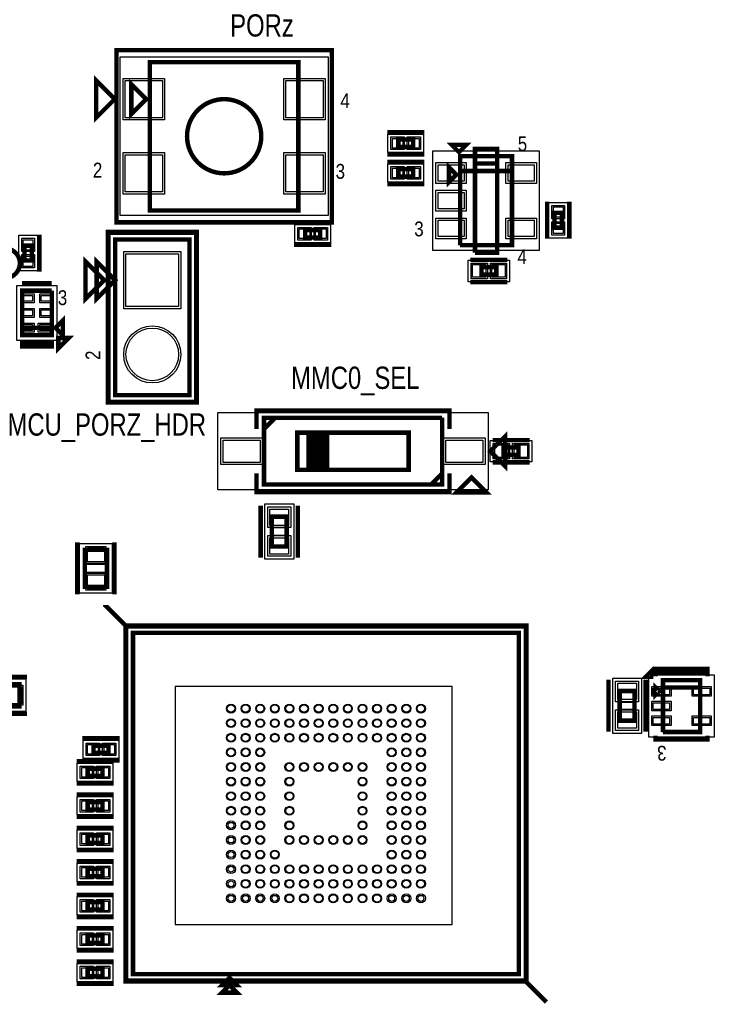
# Model space of a CAD drawing. Extents: x -10 to 137, y -26 to 192.
# Tile 44 of 78: x 87 to 110, y 67 to 101. Entities that reach past the tile are written whole.
import ezdxf

# ---------------------------------------------------------------- set-up
doc = ezdxf.new("R2010")
doc.units = 0
for name, color, linetype in [('BG_SILKSCREEN_TOP', 7, 'CONTINUOUS'), ('CR_TOP', 40, 'CONTINUOUS'), ('PG_ASSEMBLY_TOP', 120, 'CONTINUOUS'), ('PG_DFA_BOUND_TOP', 95, 'CONTINUOUS'), ('PG_PLACE_BOUND_TOP', 23, 'CONTINUOUS'), ('PG_SILKSCREEN_TOP', 7, 'CONTINUOUS'), ('PIN_PASTEMASK_TOP', 212, 'CONTINUOUS'), ('PIN_SOLDERMASK_TOP', 110, 'CONTINUOUS'), ('PIN_TOP', 140, 'CONTINUOUS'), ('VKO_TOP', 243, 'CONTINUOUS')]:
    doc.layers.add(name, color=color, linetype=linetype)

msp = doc.modelspace()

# ---------------------------------------------------------------- linework, layer by layer
at = {"layer": 'CR_TOP'}
msp.add_lwpolyline([(101.5238, 70.1548), (101.5238, 78.3082), (92.0496, 78.3082), (92.0496, 70.1548)], close=True, dxfattribs=at)
at = {"layer": 'PG_ASSEMBLY_TOP', "const_width": 0.1524}
for points in [[(91.181174, 99.685094), (91.181174, 94.605094), (96.261174, 94.605094), (96.261174, 99.685094), (91.181174, 99.685094)], [(91.054174, 98.415094), (90.546174, 98.923094), (90.546174, 97.907094), (91.054174, 98.415094)], [(99.682554, 96.777048), (100.190554, 96.777048), (100.190554, 97.031048), (99.682554, 97.031048), (99.682554, 96.777048)], [(101.797358, 93.414088), (103.575358, 93.414088), (103.575358, 96.462088), (101.797358, 96.462088), (101.797358, 95.954088), (103.575358, 95.954088)], [(99.682554, 95.761048), (100.190554, 95.761048), (100.190554, 96.015048), (99.682554, 96.015048), (99.682554, 95.761048)], [(101.670358, 95.827088), (101.416358, 96.081088), (101.416358, 95.573088), (101.670358, 95.827088)], [(103.575358, 95.954088), (101.797358, 95.954088), (101.797358, 93.414088)], [(105.029254, 94.522036), (105.029254, 94.014036), (105.283254, 94.014036), (105.283254, 94.522036), (105.029254, 94.522036)], [(97.004632, 93.935042), (96.496632, 93.935042), (96.496632, 93.681042), (97.004632, 93.681042), (97.004632, 93.935042)], [(87.13978, 92.890086), (87.13978, 93.398086), (86.88578, 93.398086), (86.88578, 92.890086), (87.13978, 92.890086)], [(92.532708, 88.279046), (92.532708, 93.613046), (89.992708, 93.613046), (89.992708, 88.279046), (92.532708, 88.279046)], [(89.992708, 92.216046), (89.357708, 91.581046), (89.357708, 92.851046), (89.992708, 92.216046)], [(103.035463, 92.659586), (102.527463, 92.659586), (102.527463, 92.405586), (103.035463, 92.405586), (103.035463, 92.659586)], [(86.804754, 90.586306), (87.820754, 90.586306), (87.820754, 91.856306)], [(87.820754, 91.856306), (86.804754, 91.856306), (86.804754, 90.332306), (87.820754, 90.332306), (87.820754, 90.586306), (86.804754, 90.586306)], [(87.947754, 90.586306), (88.201754, 90.332306), (88.201754, 90.840306), (87.947754, 90.586306)], [(95.083683, 87.122508), (95.464683, 87.503508), (95.083683, 87.503508), (95.083683, 85.217508), (101.179683, 85.217508), (101.179683, 85.598508), (100.798683, 85.217508)], [(101.179683, 87.503508), (95.464683, 87.503508), (95.083683, 87.122508)], [(100.798683, 85.217508), (101.179683, 85.598508), (101.179683, 87.503508)], [(100.036683, 86.995508), (96.226683, 86.995508), (96.226683, 85.725508), (96.734683, 85.725508), (96.734683, 86.995508), (97.242683, 86.995508), (97.242683, 85.725508), (97.115683, 85.725508), (97.115683, 86.995508), (96.988683, 86.995508), (96.988683, 85.725508), (96.861683, 85.725508), (96.861683, 86.995508), (96.607683, 86.995508), (96.607683, 85.725508), (100.036683, 85.725508), (100.036683, 86.995508)], [(103.338683, 85.852508), (103.338683, 86.868508), (102.830683, 86.360508), (103.338683, 85.852508)], [(103.287675, 86.233508), (103.795675, 86.233508), (103.795675, 86.487508), (103.287675, 86.487508), (103.287675, 86.233508)], [(95.3516, 84.117401), (95.3516, 83.101401), (95.8596, 83.101401), (95.8596, 84.117401), (95.3516, 84.117401)], [(89.7128, 81.714599), (89.7128, 82.984599), (88.9508, 82.984599), (88.9508, 81.714599), (89.7128, 81.714599)], [(103.809546, 68.456556), (103.809546, 80.140556), (90.601546, 80.140556), (90.601546, 68.456556), (103.809546, 68.456556)], [(108.740702, 76.744642), (110.010702, 76.744642), (110.010702, 78.522642), (108.740702, 78.522642), (108.740702, 78.268642), (110.010702, 78.268642)], [(85.448399, 77.6224), (86.718399, 77.6224), (86.718399, 78.3844), (85.448399, 78.3844), (85.448399, 77.6224)], [(107.76839, 77.135548), (107.76839, 78.151548), (107.26039, 78.151548), (107.26039, 77.135548), (107.76839, 77.135548)], [(108.613702, 78.141642), (108.486702, 78.268642), (108.486702, 78.014642), (108.613702, 78.141642)], [(110.010702, 78.268642), (108.740702, 78.268642), (108.740702, 76.744642)], [(89.252806, 76.025502), (89.760806, 76.025502), (89.760806, 76.279502), (89.252806, 76.279502), (89.252806, 76.025502)], [(89.049606, 75.238102), (89.557606, 75.238102), (89.557606, 75.492102), (89.049606, 75.492102), (89.049606, 75.238102)], [(89.049606, 74.095102), (89.557606, 74.095102), (89.557606, 74.349102), (89.049606, 74.349102), (89.049606, 74.095102)], [(89.049606, 72.952102), (89.557606, 72.952102), (89.557606, 73.206102), (89.049606, 73.206102), (89.049606, 72.952102)], [(89.049606, 71.809102), (89.557606, 71.809102), (89.557606, 72.063102), (89.049606, 72.063102), (89.049606, 71.809102)], [(89.049606, 70.666102), (89.557606, 70.666102), (89.557606, 70.920102), (89.049606, 70.920102), (89.049606, 70.666102)], [(89.049606, 69.523102), (89.557606, 69.523102), (89.557606, 69.777102), (89.049606, 69.777102), (89.049606, 69.523102)], [(89.049606, 68.380102), (89.557606, 68.380102), (89.557606, 68.634102), (89.049606, 68.634102), (89.049606, 68.380102)], [(93.903546, 68.329556), (93.649546, 68.075556), (94.157546, 68.075556), (93.903546, 68.329556)]]:
    msp.add_lwpolyline(points, dxfattribs=at)
msp.add_lwpolyline([(94.991174, 97.145094, 1), (92.451174, 97.145094, 1), (94.991174, 97.145094)], format="xyb", dxfattribs=at)
at = {"layer": 'PG_DFA_BOUND_TOP'}
for points in [[(90.158316, 94.427294), (90.158316, 99.862894), (97.284032, 99.862894), (97.284032, 94.427294)], [(100.546662, 97.221548), (100.546662, 96.586548), (99.326446, 96.586548), (99.326446, 97.221548)], [(100.864162, 93.236288), (100.864162, 96.639888), (104.508554, 96.639888), (104.508554, 93.236288)], [(99.326446, 95.570548), (99.326446, 96.205548), (100.546662, 96.205548), (100.546662, 95.570548)], [(104.838754, 93.657928), (104.838754, 94.878144), (105.473754, 94.878144), (105.473754, 93.657928)], [(96.140524, 93.490542), (96.140524, 94.125542), (97.36074, 94.125542), (97.36074, 93.490542)], [(86.69528, 92.533978), (86.69528, 93.754194), (87.33028, 93.754194), (87.33028, 92.533978)], [(92.710508, 88.101246), (89.814908, 88.101246), (89.814908, 93.790846), (92.710508, 93.790846)], [(103.492463, 92.900886), (103.492463, 92.164286), (102.070464, 92.164286), (102.070464, 92.900886)], [(86.626954, 90.154506), (86.626954, 92.034106), (87.998554, 92.034106), (87.998554, 90.154506)], [(102.754476, 87.681308), (102.754476, 85.039708), (93.508891, 85.039708), (93.508891, 87.681308)], [(102.830676, 85.992208), (102.830676, 86.728808), (104.252674, 86.728808), (104.252674, 85.992208)], [(95.1103, 84.5566), (96.1009, 84.5566), (96.1009, 82.662202), (95.1103, 82.662202)], [(89.8906, 81.4959), (88.773, 81.4959), (88.773, 83.203298), (89.8906, 83.203298)], [(90.423746, 68.278756), (90.423746, 80.318356), (103.987346, 80.318356), (103.987346, 68.278756)], [(85.2297, 77.4446), (85.2297, 78.5622), (86.937098, 78.5622), (86.937098, 77.4446)], [(108.00969, 78.590714), (108.00969, 76.696382), (107.01909, 76.696382), (107.01909, 78.590714)], [(110.49762, 78.700442), (110.49762, 76.566842), (108.253784, 76.566842), (108.253784, 78.700442)], [(88.896698, 75.835002), (88.896698, 76.470002), (90.116914, 76.470002), (90.116914, 75.835002)], [(88.693498, 75.047602), (88.693498, 75.682602), (89.913714, 75.682602), (89.913714, 75.047602)], [(88.693498, 73.904602), (88.693498, 74.539602), (89.913714, 74.539602), (89.913714, 73.904602)], [(88.693498, 72.761602), (88.693498, 73.396602), (89.913714, 73.396602), (89.913714, 72.761602)], [(88.693498, 71.618602), (88.693498, 72.253602), (89.913714, 72.253602), (89.913714, 71.618602)], [(88.693498, 70.475602), (88.693498, 71.110602), (89.913714, 71.110602), (89.913714, 70.475602)], [(88.693498, 69.332602), (88.693498, 69.967602), (89.913714, 69.967602), (89.913714, 69.332602)], [(88.693498, 68.189602), (88.693498, 68.824602), (89.913714, 68.824602), (89.913714, 68.189602)]]:
    msp.add_lwpolyline(points, close=True, dxfattribs=at)
at = {"layer": 'PG_PLACE_BOUND_TOP'}
for points in [[(91.181174, 94.605094), (91.181174, 99.685094), (96.261174, 99.685094), (96.261174, 94.605094)], [(100.190554, 97.031048), (100.190554, 96.777048), (99.682554, 96.777048), (99.682554, 97.031048)], [(101.797358, 93.414088), (101.797358, 96.462088), (103.575358, 96.462088), (103.575358, 93.414088)], [(99.682554, 95.761048), (99.682554, 96.015048), (100.190554, 96.015048), (100.190554, 95.761048)], [(105.029254, 94.014036), (105.029254, 94.522036), (105.283254, 94.522036), (105.283254, 94.014036)], [(96.496632, 93.681042), (96.496632, 93.935042), (97.004632, 93.935042), (97.004632, 93.681042)], [(86.88578, 92.890086), (86.88578, 93.398086), (87.13978, 93.398086), (87.13978, 92.890086)], [(89.992708, 88.279046), (92.532708, 88.279046), (92.532708, 93.613046), (89.992708, 93.613046)], [(103.035463, 92.659586), (103.035463, 92.405586), (102.527463, 92.405586), (102.527463, 92.659586)], [(86.804754, 90.332306), (86.804754, 91.856306), (87.820754, 91.856306), (87.820754, 90.332306)], [(101.179683, 85.217508), (101.179683, 87.503508), (95.083683, 87.503508), (95.083683, 85.217508)], [(103.287675, 86.233508), (103.287675, 86.487508), (103.795675, 86.487508), (103.795675, 86.233508)], [(95.3516, 84.117401), (95.3516, 83.101401), (95.8596, 83.101401), (95.8596, 84.117401)], [(89.7128, 81.714599), (88.9508, 81.714599), (88.9508, 82.984599), (89.7128, 82.984599)], [(90.601546, 68.456556), (90.601546, 80.140556), (103.809546, 80.140556), (103.809546, 68.456556)], [(110.010702, 78.522642), (110.010702, 76.744642), (108.740702, 76.744642), (108.740702, 78.522642)], [(107.76839, 78.151548), (107.76839, 77.135548), (107.26039, 77.135548), (107.26039, 78.151548)], [(89.252806, 76.025502), (89.252806, 76.279502), (89.760806, 76.279502), (89.760806, 76.025502)], [(89.049606, 75.238102), (89.049606, 75.492102), (89.557606, 75.492102), (89.557606, 75.238102)], [(89.049606, 74.095102), (89.049606, 74.349102), (89.557606, 74.349102), (89.557606, 74.095102)], [(89.049606, 72.952102), (89.049606, 73.206102), (89.557606, 73.206102), (89.557606, 72.952102)], [(89.049606, 71.809102), (89.049606, 72.063102), (89.557606, 72.063102), (89.557606, 71.809102)], [(89.049606, 70.666102), (89.049606, 70.920102), (89.557606, 70.920102), (89.557606, 70.666102)], [(89.049606, 69.523102), (89.049606, 69.777102), (89.557606, 69.777102), (89.557606, 69.523102)], [(89.049606, 68.380102), (89.049606, 68.634102), (89.557606, 68.634102), (89.557606, 68.380102)]]:
    msp.add_lwpolyline(points, close=True, dxfattribs=at)
at = {"layer": 'PG_SILKSCREEN_TOP', "const_width": 0.1524}
for points in [[(90.038174, 100.091494), (97.404174, 100.091494), (97.404174, 94.198694), (90.038174, 94.198694), (90.038174, 100.091494)], [(89.974674, 98.415094), (89.339674, 99.050094), (89.339674, 97.780094), (89.974674, 98.415094)], [(99.301554, 97.285048), (100.571554, 97.285048)], [(101.759258, 96.60001), (102.013258, 96.85401), (101.505258, 96.85401), (101.759258, 96.60001)], [(102.305358, 93.160088), (103.067358, 93.160088), (103.067358, 96.716088), (102.305358, 96.716088), (102.305358, 96.208088), (103.067358, 96.208088)], [(99.301554, 96.523048), (100.571554, 96.523048)], [(99.301554, 96.269048), (100.571554, 96.269048)], [(103.067358, 96.208088), (102.305358, 96.208088), (102.305358, 93.160088)], [(99.301554, 95.507048), (100.571554, 95.507048)], [(104.775254, 94.903036), (104.775254, 93.633036)], [(105.537254, 94.903036), (105.537254, 93.633036)], [(97.385632, 94.189042), (96.115632, 94.189042)], [(87.39378, 92.509086), (87.39378, 93.779086)], [(89.738708, 88.025046), (89.738708, 93.867046), (92.786708, 93.867046), (92.786708, 88.025046), (89.738708, 88.025046)], [(97.385632, 93.427042), (96.115632, 93.427042)], [(89.611708, 92.216046), (88.976708, 91.581046), (88.976708, 92.851046), (89.611708, 92.216046)], [(103.416463, 92.913586), (102.146463, 92.913586)], [(87.820754, 92.110306), (86.804754, 92.110306)], [(103.416463, 92.151586), (102.146463, 92.151586)], [(86.804754, 90.078306), (87.820754, 90.078306), (87.820754, 89.951306), (86.804754, 89.951306), (86.804754, 90.078306)], [(88.044782, 90.238072), (88.044782, 89.878662), (88.404192, 90.238072), (88.044782, 90.238072)], [(94.829683, 87.122508), (94.829683, 87.757508), (101.433683, 87.757508), (101.433683, 87.122508)], [(102.906675, 86.741508), (104.176675, 86.741508)], [(102.906675, 85.979508), (104.176675, 85.979508)], [(101.433683, 85.598508), (101.433683, 84.963508), (94.829683, 84.963508), (94.829683, 85.598508)], [(101.676708, 84.951517), (102.692708, 84.951517), (102.184708, 85.459517), (101.676708, 84.951517)], [(94.9706, 84.498401), (94.9706, 82.720401)], [(96.2406, 84.498401), (96.2406, 82.720401)], [(88.6968, 81.460599), (88.6968, 83.238599)], [(89.9668, 81.460599), (89.9668, 83.238599)], [(104.755442, 67.498468), (104.063546, 68.190618), (104.063546, 80.394556), (90.347546, 80.394556), (89.65565, 81.086452), (89.65565, 81.098644)], [(104.063546, 68.202556), (90.347546, 68.202556), (90.347546, 80.394556)], [(108.337604, 78.635164), (108.337604, 78.814742), (108.158026, 78.635164), (108.337604, 78.635164)], [(110.264702, 78.776642), (108.486702, 78.776642), (108.486702, 78.649642), (108.486702, 78.903642), (110.264702, 78.903642), (110.264702, 78.649642)], [(85.194399, 78.6384), (86.972399, 78.6384)], [(106.87939, 76.754548), (106.87939, 78.532548)], [(108.14939, 76.754548), (108.14939, 78.532548)], [(85.194399, 77.3684), (86.972399, 77.3684)], [(88.871806, 76.533502), (90.141806, 76.533502)], [(108.486702, 76.617642), (108.486702, 76.490642), (110.264702, 76.490642), (110.264702, 76.617642)], [(88.668606, 75.746102), (89.938606, 75.746102)], [(88.871806, 75.771502), (90.141806, 75.771502)], [(88.668606, 74.984102), (89.938606, 74.984102)], [(88.668606, 74.603102), (89.938606, 74.603102)], [(88.668606, 73.841102), (89.938606, 73.841102)], [(88.668606, 73.460102), (89.938606, 73.460102)], [(88.668606, 72.698102), (89.938606, 72.698102)], [(88.668606, 72.317102), (89.938606, 72.317102)], [(88.668606, 71.555102), (89.938606, 71.555102)], [(88.668606, 71.174102), (89.938606, 71.174102)], [(88.668606, 70.412102), (89.938606, 70.412102)], [(88.668606, 70.031102), (89.938606, 70.031102)], [(88.668606, 69.269102), (89.938606, 69.269102)], [(88.668606, 68.888102), (89.938606, 68.888102)], [(88.668606, 68.126102), (89.938606, 68.126102)], [(93.903546, 68.075556), (93.649546, 67.821556), (94.157546, 67.821556), (93.903546, 68.075556)]]:
    msp.add_lwpolyline(points, dxfattribs=at)
msp.add_lwpolyline([(86.728935, 92.796995, 1), (85.712935, 92.796995, 1), (86.728935, 92.796995)], format="xyb", dxfattribs=at)
at = {"layer": 'PIN_PASTEMASK_TOP'}
for points in [[(90.336116, 99.050094), (91.606116, 99.050094), (91.606116, 97.780094), (90.336116, 97.780094)], [(95.836232, 99.050094), (97.106232, 99.050094), (97.106232, 97.780094), (95.836232, 97.780094)], [(99.478846, 96.738948), (99.478846, 97.069148), (99.834446, 97.069148), (99.834446, 96.738948)], [(100.038662, 96.738948), (100.038662, 97.069148), (100.394262, 97.069148), (100.394262, 96.738948)], [(90.336116, 96.510094), (91.606116, 96.510094), (91.606116, 95.240094), (90.336116, 95.240094)], [(95.836232, 96.510094), (97.106232, 96.510094), (97.106232, 95.240094), (95.836232, 95.240094)], [(101.041962, 95.608648), (101.041962, 96.167448), (101.930962, 96.167448), (101.930962, 95.608648)], [(103.441754, 95.608648), (103.441754, 96.167448), (104.330754, 96.167448), (104.330754, 95.608648)], [(99.478846, 95.722948), (99.478846, 96.053148), (99.834446, 96.053148), (99.834446, 95.722948)], [(100.038662, 95.722948), (100.038662, 96.053148), (100.394262, 96.053148), (100.394262, 95.722948)], [(101.041962, 94.658688), (101.041962, 95.217488), (101.930962, 95.217488), (101.930962, 94.658688)], [(104.991154, 94.725744), (105.321354, 94.725744), (105.321354, 94.370144), (104.991154, 94.370144)], [(101.041962, 93.708728), (101.041962, 94.267528), (101.930962, 94.267528), (101.930962, 93.708728)], [(103.441754, 93.708728), (103.441754, 94.267528), (104.330754, 94.267528), (104.330754, 93.708728)], [(104.991154, 94.165928), (105.321354, 94.165928), (105.321354, 93.810328), (104.991154, 93.810328)], [(96.648524, 93.973142), (96.648524, 93.642942), (96.292924, 93.642942), (96.292924, 93.973142)], [(97.20834, 93.973142), (97.20834, 93.642942), (96.85274, 93.642942), (96.85274, 93.973142)], [(87.17788, 93.246194), (86.84768, 93.246194), (86.84768, 93.601794), (87.17788, 93.601794)], [(87.17788, 92.686378), (86.84768, 92.686378), (86.84768, 93.041978), (87.17788, 93.041978)], [(102.680064, 92.748486), (102.680064, 92.316686), (102.222864, 92.316686), (102.222864, 92.748486)], [(103.340063, 92.748486), (103.340063, 92.316686), (102.882863, 92.316686), (102.882863, 92.748486)], [(87.16518, 91.695778), (87.16518, 91.492578), (86.86038, 91.492578), (86.86038, 91.695778)], [(87.765128, 91.695778), (87.765128, 91.492578), (87.460328, 91.492578), (87.460328, 91.695778)], [(87.16518, 91.195906), (87.16518, 90.992706), (86.86038, 90.992706), (86.86038, 91.195906)], [(87.765128, 91.195906), (87.765128, 90.992706), (87.460328, 90.992706), (87.460328, 91.195906)], [(87.16518, 90.696034), (87.16518, 90.492834), (86.86038, 90.492834), (86.86038, 90.696034)], [(87.765636, 90.696034), (87.765636, 90.492834), (87.410036, 90.492834), (87.410036, 90.696034)], [(94.956691, 86.741508), (94.956691, 85.979508), (93.686691, 85.979508), (93.686691, 86.741508)], [(102.576676, 86.741508), (102.576676, 85.979508), (101.306676, 85.979508), (101.306676, 86.741508)], [(102.983076, 86.144608), (102.983076, 86.576408), (103.440276, 86.576408), (103.440276, 86.144608)], [(103.643074, 86.144608), (103.643074, 86.576408), (104.100274, 86.576408), (104.100274, 86.144608)], [(95.2881, 84.3788), (95.9231, 84.3788), (95.9231, 83.82), (95.2881, 83.82)], [(95.2881, 83.398802), (95.9231, 83.398802), (95.9231, 82.840002), (95.2881, 82.840002)], [(89.6239, 82.568298), (89.0397, 82.568298), (89.0397, 83.050898), (89.6239, 83.050898)], [(89.6239, 81.6483), (89.0397, 81.6483), (89.0397, 82.1309), (89.6239, 82.1309)], [(86.302098, 77.7113), (86.302098, 78.2955), (86.784698, 78.2955), (86.784698, 77.7113)], [(107.83189, 77.854114), (107.19689, 77.854114), (107.19689, 78.412914), (107.83189, 78.412914)], [(108.406184, 78.019214), (108.406184, 78.247814), (108.964984, 78.247814), (108.964984, 78.019214)], [(109.78642, 78.019214), (109.78642, 78.247814), (110.34522, 78.247814), (110.34522, 78.019214)], [(108.406184, 77.519342), (108.406184, 77.747942), (108.964984, 77.747942), (108.964984, 77.519342)], [(107.83189, 76.874182), (107.19689, 76.874182), (107.19689, 77.432982), (107.83189, 77.432982)], [(108.406184, 77.01947), (108.406184, 77.24807), (108.964984, 77.24807), (108.964984, 77.01947)], [(109.78642, 77.01947), (109.78642, 77.24807), (110.34522, 77.24807), (110.34522, 77.01947)], [(89.049098, 75.987402), (89.049098, 76.317602), (89.404698, 76.317602), (89.404698, 75.987402)], [(89.608914, 75.987402), (89.608914, 76.317602), (89.964514, 76.317602), (89.964514, 75.987402)], [(88.845898, 75.200002), (88.845898, 75.530202), (89.201498, 75.530202), (89.201498, 75.200002)], [(89.405714, 75.200002), (89.405714, 75.530202), (89.761314, 75.530202), (89.761314, 75.200002)], [(88.845898, 74.057002), (88.845898, 74.387202), (89.201498, 74.387202), (89.201498, 74.057002)], [(89.405714, 74.057002), (89.405714, 74.387202), (89.761314, 74.387202), (89.761314, 74.057002)], [(88.845898, 72.914002), (88.845898, 73.244202), (89.201498, 73.244202), (89.201498, 72.914002)], [(89.405714, 72.914002), (89.405714, 73.244202), (89.761314, 73.244202), (89.761314, 72.914002)], [(88.845898, 71.771002), (88.845898, 72.101202), (89.201498, 72.101202), (89.201498, 71.771002)], [(89.405714, 71.771002), (89.405714, 72.101202), (89.761314, 72.101202), (89.761314, 71.771002)], [(88.845898, 70.628002), (88.845898, 70.958202), (89.201498, 70.958202), (89.201498, 70.628002)], [(89.405714, 70.628002), (89.405714, 70.958202), (89.761314, 70.958202), (89.761314, 70.628002)], [(88.845898, 69.485002), (88.845898, 69.815202), (89.201498, 69.815202), (89.201498, 69.485002)], [(89.405714, 69.485002), (89.405714, 69.815202), (89.761314, 69.815202), (89.761314, 69.485002)], [(88.845898, 68.342002), (88.845898, 68.672202), (89.201498, 68.672202), (89.201498, 68.342002)], [(89.405714, 68.342002), (89.405714, 68.672202), (89.761314, 68.672202), (89.761314, 68.342002)]]:
    msp.add_lwpolyline(points, close=True, dxfattribs=at)
for centre, radius in [((93.955616, 77.548486), 0.127), ((94.455488, 77.548486), 0.127), ((94.955614, 77.548486), 0.127), ((95.455486, 77.548486), 0.127), ((95.955612, 77.548486), 0.127), ((96.455484, 77.548486), 0.127), ((96.95561, 77.548486), 0.127), ((97.455482, 77.548486), 0.127), ((97.955608, 77.548486), 0.127), ((98.45548, 77.548486), 0.127), ((98.955606, 77.548486), 0.127), ((99.455478, 77.548486), 0.127), ((99.955604, 77.548486), 0.127), ((100.455476, 77.548486), 0.127), ((93.955616, 77.048614), 0.127), ((94.455488, 77.048614), 0.127), ((94.955614, 77.048614), 0.127), ((95.455486, 77.048614), 0.127), ((95.955612, 77.048614), 0.127), ((96.455484, 77.048614), 0.127), ((96.95561, 77.048614), 0.127), ((97.455482, 77.048614), 0.127), ((97.955608, 77.048614), 0.127), ((98.45548, 77.048614), 0.127), ((98.955606, 77.048614), 0.127), ((99.455478, 77.048614), 0.127), ((99.955604, 77.048614), 0.127), ((100.455476, 77.048614), 0.127), ((93.955616, 76.548488), 0.127), ((94.455488, 76.548488), 0.127), ((94.955614, 76.548488), 0.127), ((95.455486, 76.548488), 0.127), ((95.955612, 76.548488), 0.127), ((96.455484, 76.548488), 0.127), ((96.95561, 76.548488), 0.127), ((97.455482, 76.548488), 0.127), ((97.955608, 76.548488), 0.127), ((98.45548, 76.548488), 0.127), ((98.955606, 76.548488), 0.127), ((99.455478, 76.548488), 0.127), ((99.955604, 76.548488), 0.127), ((100.455476, 76.548488), 0.127), ((93.955616, 76.048616), 0.127), ((94.455488, 76.048616), 0.127), ((94.955614, 76.048616), 0.127), ((99.455478, 76.048616), 0.127), ((99.955604, 76.048616), 0.127), ((100.455476, 76.048616), 0.127), ((93.955616, 75.54849), 0.127), ((94.455488, 75.54849), 0.127), ((94.955614, 75.54849), 0.127), ((95.955612, 75.54849), 0.127), ((96.455484, 75.54849), 0.127), ((96.95561, 75.54849), 0.127), ((97.455482, 75.54849), 0.127), ((97.955608, 75.54849), 0.127), ((98.45548, 75.54849), 0.127), ((99.455478, 75.54849), 0.127), ((99.955604, 75.54849), 0.127), ((100.455476, 75.54849), 0.127), ((93.955616, 75.048618), 0.127), ((94.455488, 75.048618), 0.127), ((94.955614, 75.048618), 0.127), ((95.955612, 75.048618), 0.127), ((98.45548, 75.048618), 0.127), ((99.455478, 75.048618), 0.127), ((99.955604, 75.048618), 0.127), ((100.455476, 75.048618), 0.127), ((93.955616, 74.548492), 0.127), ((94.455488, 74.548492), 0.127), ((94.955614, 74.548492), 0.127), ((95.955612, 74.548492), 0.127), ((98.45548, 74.548492), 0.127), ((99.455478, 74.548492), 0.127), ((99.955604, 74.548492), 0.127), ((100.455476, 74.548492), 0.127), ((93.955616, 74.04862), 0.127), ((94.455488, 74.04862), 0.127), ((94.955614, 74.04862), 0.127), ((95.955612, 74.04862), 0.127), ((98.45548, 74.04862), 0.127), ((99.455478, 74.04862), 0.127), ((99.955604, 74.04862), 0.127), ((100.455476, 74.04862), 0.127), ((93.955616, 73.548494), 0.1016), ((94.455488, 73.548494), 0.127), ((94.955614, 73.548494), 0.127), ((95.955612, 73.548494), 0.127), ((98.45548, 73.548494), 0.127), ((99.455478, 73.548494), 0.127), ((99.955604, 73.548494), 0.127), ((100.455476, 73.548494), 0.127), ((94.455488, 73.048622), 0.127), ((94.955614, 73.048622), 0.127), ((95.955612, 73.048622), 0.127), ((96.455484, 73.048622), 0.127), ((96.95561, 73.048622), 0.127), ((97.455482, 73.048622), 0.127), ((97.955608, 73.048622), 0.127), ((98.45548, 73.048622), 0.127), ((99.455478, 73.048622), 0.127), ((99.955604, 73.048622), 0.127), ((100.455476, 73.048622), 0.127), ((93.955616, 73.048622), 0.1016), ((93.955616, 72.548496), 0.1016), ((94.455488, 72.548496), 0.127), ((94.955614, 72.548496), 0.127), ((95.455486, 72.548496), 0.127), ((99.455478, 72.548496), 0.127), ((99.955604, 72.548496), 0.127), ((100.455476, 72.548496), 0.127), ((93.955616, 72.048624), 0.1016), ((94.455488, 72.048624), 0.127), ((94.955614, 72.048624), 0.127), ((95.455486, 72.048624), 0.127), ((95.955612, 72.048624), 0.127), ((96.455484, 72.048624), 0.127), ((96.95561, 72.048624), 0.127), ((97.455482, 72.048624), 0.127), ((97.955608, 72.048624), 0.127), ((98.45548, 72.048624), 0.127), ((98.955606, 72.048624), 0.127), ((99.455478, 72.048624), 0.127), ((99.955604, 72.048624), 0.127), ((100.455476, 72.048624), 0.127), ((93.955616, 71.548498), 0.1016), ((94.455488, 71.548498), 0.127), ((94.955614, 71.548498), 0.127), ((95.455486, 71.548498), 0.127), ((95.955612, 71.548498), 0.127), ((96.455484, 71.548498), 0.127), ((96.95561, 71.548498), 0.127), ((97.455482, 71.548498), 0.127), ((97.955608, 71.548498), 0.127), ((98.45548, 71.548498), 0.127), ((98.955606, 71.548498), 0.127), ((99.455478, 71.548498), 0.127), ((99.955604, 71.548498), 0.127), ((100.455476, 71.548498), 0.127), ((93.955616, 71.048626), 0.1016), ((94.455488, 71.048626), 0.1016), ((94.955614, 71.048626), 0.1016), ((95.455486, 71.048626), 0.1016), ((95.955612, 71.048626), 0.127), ((96.455484, 71.048626), 0.127), ((96.95561, 71.048626), 0.127), ((97.455482, 71.048626), 0.127), ((97.955608, 71.048626), 0.127), ((98.45548, 71.048626), 0.127), ((98.955606, 71.048626), 0.127), ((99.455478, 71.048626), 0.1016), ((99.955604, 71.048626), 0.1016), ((100.455476, 71.048626), 0.1016)]:
    msp.add_circle(centre, radius, dxfattribs=at)
at = {"layer": 'PIN_SOLDERMASK_TOP'}
for points in [[(90.259916, 99.126294), (91.682316, 99.126294), (91.682316, 97.703894), (90.259916, 97.703894)], [(95.760032, 99.126294), (97.182432, 99.126294), (97.182432, 97.703894), (95.760032, 97.703894)], [(99.428046, 96.688148), (99.428046, 97.119948), (99.885246, 97.119948), (99.885246, 96.688148)], [(99.987862, 96.688148), (99.987862, 97.119948), (100.445062, 97.119948), (100.445062, 96.688148)], [(90.259916, 96.586294), (91.682316, 96.586294), (91.682316, 95.163894), (90.259916, 95.163894)], [(95.760032, 96.586294), (97.182432, 96.586294), (97.182432, 95.163894), (95.760032, 95.163894)], [(99.428046, 95.672148), (99.428046, 96.103948), (99.885246, 96.103948), (99.885246, 95.672148)], [(99.987862, 95.672148), (99.987862, 96.103948), (100.445062, 96.103948), (100.445062, 95.672148)], [(100.965762, 95.532448), (100.965762, 96.243648), (102.007162, 96.243648), (102.007162, 95.532448)], [(103.365554, 95.532448), (103.365554, 96.243648), (104.406954, 96.243648), (104.406954, 95.532448)], [(100.965762, 94.582488), (100.965762, 95.293688), (102.007162, 95.293688), (102.007162, 94.582488)], [(104.940354, 94.776544), (105.372154, 94.776544), (105.372154, 94.319344), (104.940354, 94.319344)], [(100.965762, 93.632528), (100.965762, 94.343728), (102.007162, 94.343728), (102.007162, 93.632528)], [(103.365554, 93.632528), (103.365554, 94.343728), (104.406954, 94.343728), (104.406954, 93.632528)], [(104.940354, 94.216728), (105.372154, 94.216728), (105.372154, 93.759528), (104.940354, 93.759528)], [(96.699324, 94.023942), (96.699324, 93.592142), (96.242124, 93.592142), (96.242124, 94.023942)], [(97.25914, 94.023942), (97.25914, 93.592142), (96.80194, 93.592142), (96.80194, 94.023942)], [(87.22868, 93.195394), (86.79688, 93.195394), (86.79688, 93.652594), (87.22868, 93.652594)], [(87.22868, 92.635578), (86.79688, 92.635578), (86.79688, 93.092778), (87.22868, 93.092778)], [(92.240608, 91.238144), (90.284808, 91.238144), (90.284808, 93.193944), (92.240608, 93.193944)], [(102.730864, 92.799286), (102.730864, 92.265886), (102.172064, 92.265886), (102.172064, 92.799286)], [(103.390863, 92.799286), (103.390863, 92.265886), (102.832063, 92.265886), (102.832063, 92.799286)], [(87.21598, 91.746578), (87.21598, 91.441778), (86.80958, 91.441778), (86.80958, 91.746578)], [(87.815928, 91.746578), (87.815928, 91.441778), (87.409528, 91.441778), (87.409528, 91.746578)], [(87.21598, 91.246706), (87.21598, 90.941906), (86.80958, 90.941906), (86.80958, 91.246706)], [(87.815928, 91.246706), (87.815928, 90.941906), (87.409528, 90.941906), (87.409528, 91.246706)], [(87.21598, 90.746834), (87.21598, 90.442034), (86.80958, 90.442034), (86.80958, 90.746834)], [(87.816436, 90.746834), (87.816436, 90.442034), (87.359236, 90.442034), (87.359236, 90.746834)], [(95.032891, 86.817708), (95.032891, 85.903308), (93.610491, 85.903308), (93.610491, 86.817708)], [(102.652876, 86.817708), (102.652876, 85.903308), (101.230476, 85.903308), (101.230476, 86.817708)], [(102.932276, 86.093808), (102.932276, 86.627208), (103.491076, 86.627208), (103.491076, 86.093808)], [(103.592274, 86.093808), (103.592274, 86.627208), (104.151074, 86.627208), (104.151074, 86.093808)], [(95.2119, 84.455), (95.9993, 84.455), (95.9993, 83.7438), (95.2119, 83.7438)], [(95.2119, 83.475002), (95.9993, 83.475002), (95.9993, 82.763802), (95.2119, 82.763802)], [(89.6747, 82.517498), (88.9889, 82.517498), (88.9889, 83.101698), (89.6747, 83.101698)], [(89.6747, 81.5975), (88.9889, 81.5975), (88.9889, 82.1817), (89.6747, 82.1817)], [(86.251298, 77.6605), (86.251298, 78.3463), (86.835498, 78.3463), (86.835498, 77.6605)], [(107.90809, 77.777914), (107.12069, 77.777914), (107.12069, 78.489114), (107.90809, 78.489114)], [(108.355384, 77.968414), (108.355384, 78.298614), (109.015784, 78.298614), (109.015784, 77.968414)], [(109.73562, 77.968414), (109.73562, 78.298614), (110.39602, 78.298614), (110.39602, 77.968414)], [(108.355384, 77.468542), (108.355384, 77.798742), (109.015784, 77.798742), (109.015784, 77.468542)], [(107.90809, 76.797982), (107.12069, 76.797982), (107.12069, 77.509182), (107.90809, 77.509182)], [(108.355384, 76.96867), (108.355384, 77.29887), (109.015784, 77.29887), (109.015784, 76.96867)], [(109.73562, 76.96867), (109.73562, 77.29887), (110.39602, 77.29887), (110.39602, 76.96867)], [(88.998298, 75.936602), (88.998298, 76.368402), (89.455498, 76.368402), (89.455498, 75.936602)], [(89.558114, 75.936602), (89.558114, 76.368402), (90.015314, 76.368402), (90.015314, 75.936602)], [(88.795098, 75.149202), (88.795098, 75.581002), (89.252298, 75.581002), (89.252298, 75.149202)], [(89.354914, 75.149202), (89.354914, 75.581002), (89.812114, 75.581002), (89.812114, 75.149202)], [(88.795098, 74.006202), (88.795098, 74.438002), (89.252298, 74.438002), (89.252298, 74.006202)], [(89.354914, 74.006202), (89.354914, 74.438002), (89.812114, 74.438002), (89.812114, 74.006202)], [(88.795098, 72.863202), (88.795098, 73.295002), (89.252298, 73.295002), (89.252298, 72.863202)], [(89.354914, 72.863202), (89.354914, 73.295002), (89.812114, 73.295002), (89.812114, 72.863202)], [(88.795098, 71.720202), (88.795098, 72.152002), (89.252298, 72.152002), (89.252298, 71.720202)], [(89.354914, 71.720202), (89.354914, 72.152002), (89.812114, 72.152002), (89.812114, 71.720202)], [(88.795098, 70.577202), (88.795098, 71.009002), (89.252298, 71.009002), (89.252298, 70.577202)], [(89.354914, 70.577202), (89.354914, 71.009002), (89.812114, 71.009002), (89.812114, 70.577202)], [(88.795098, 69.434202), (88.795098, 69.866002), (89.252298, 69.866002), (89.252298, 69.434202)], [(89.354914, 69.434202), (89.354914, 69.866002), (89.812114, 69.866002), (89.812114, 69.434202)], [(88.795098, 68.291202), (88.795098, 68.723002), (89.252298, 68.723002), (89.252298, 68.291202)], [(89.354914, 68.291202), (89.354914, 68.723002), (89.812114, 68.723002), (89.812114, 68.291202)]]:
    msp.add_lwpolyline(points, close=True, dxfattribs=at)
for centre, radius in [((91.262708, 89.676049), 0.9779), ((93.955616, 77.548486), 0.1524), ((94.455488, 77.548486), 0.1524), ((94.955614, 77.548486), 0.1524), ((95.455486, 77.548486), 0.1524), ((95.955612, 77.548486), 0.1524), ((96.455484, 77.548486), 0.1524), ((96.95561, 77.548486), 0.1524), ((97.455482, 77.548486), 0.1524), ((97.955608, 77.548486), 0.1524), ((98.45548, 77.548486), 0.1524), ((98.955606, 77.548486), 0.1524), ((99.455478, 77.548486), 0.1524), ((99.955604, 77.548486), 0.1524), ((100.455476, 77.548486), 0.1524), ((93.955616, 77.048614), 0.1524), ((94.455488, 77.048614), 0.1524), ((94.955614, 77.048614), 0.1524), ((95.455486, 77.048614), 0.1524), ((95.955612, 77.048614), 0.1524), ((96.455484, 77.048614), 0.1524), ((96.95561, 77.048614), 0.1524), ((97.455482, 77.048614), 0.1524), ((97.955608, 77.048614), 0.1524), ((98.45548, 77.048614), 0.1524), ((98.955606, 77.048614), 0.1524), ((99.455478, 77.048614), 0.1524), ((99.955604, 77.048614), 0.1524), ((100.455476, 77.048614), 0.1524), ((93.955616, 76.548488), 0.1524), ((94.455488, 76.548488), 0.1524), ((94.955614, 76.548488), 0.1524), ((95.455486, 76.548488), 0.1524), ((95.955612, 76.548488), 0.1524), ((96.455484, 76.548488), 0.1524), ((96.95561, 76.548488), 0.1524), ((97.455482, 76.548488), 0.1524), ((97.955608, 76.548488), 0.1524), ((98.45548, 76.548488), 0.1524), ((98.955606, 76.548488), 0.1524), ((99.455478, 76.548488), 0.1524), ((99.955604, 76.548488), 0.1524), ((100.455476, 76.548488), 0.1524), ((93.955616, 76.048616), 0.1524), ((94.455488, 76.048616), 0.1524), ((94.955614, 76.048616), 0.1524), ((99.455478, 76.048616), 0.1524), ((99.955604, 76.048616), 0.1524), ((100.455476, 76.048616), 0.1524), ((93.955616, 75.54849), 0.1524), ((94.455488, 75.54849), 0.1524), ((94.955614, 75.54849), 0.1524), ((95.955612, 75.54849), 0.1524), ((96.455484, 75.54849), 0.1524), ((96.95561, 75.54849), 0.1524), ((97.455482, 75.54849), 0.1524), ((97.955608, 75.54849), 0.1524), ((98.45548, 75.54849), 0.1524), ((99.455478, 75.54849), 0.1524), ((99.955604, 75.54849), 0.1524), ((100.455476, 75.54849), 0.1524), ((93.955616, 75.048618), 0.1524), ((94.455488, 75.048618), 0.1524), ((94.955614, 75.048618), 0.1524), ((95.955612, 75.048618), 0.1524), ((98.45548, 75.048618), 0.1524), ((99.455478, 75.048618), 0.1524), ((99.955604, 75.048618), 0.1524), ((100.455476, 75.048618), 0.1524), ((93.955616, 74.548492), 0.1524), ((94.455488, 74.548492), 0.1524), ((94.955614, 74.548492), 0.1524), ((95.955612, 74.548492), 0.1524), ((98.45548, 74.548492), 0.1524), ((99.455478, 74.548492), 0.1524), ((99.955604, 74.548492), 0.1524), ((100.455476, 74.548492), 0.1524), ((93.955616, 74.04862), 0.1524), ((94.455488, 74.04862), 0.1524), ((94.955614, 74.04862), 0.1524), ((95.955612, 74.04862), 0.1524), ((98.45548, 74.04862), 0.1524), ((99.455478, 74.04862), 0.1524), ((99.955604, 74.04862), 0.1524), ((100.455476, 74.04862), 0.1524), ((93.955616, 73.548494), 0.1524), ((94.455488, 73.548494), 0.1524), ((94.955614, 73.548494), 0.1524), ((95.955612, 73.548494), 0.1524), ((98.45548, 73.548494), 0.1524), ((99.455478, 73.548494), 0.1524), ((99.955604, 73.548494), 0.1524), ((100.455476, 73.548494), 0.1524), ((93.955616, 73.048622), 0.1524), ((94.455488, 73.048622), 0.1524), ((94.955614, 73.048622), 0.1524), ((95.955612, 73.048622), 0.1524), ((96.455484, 73.048622), 0.1524), ((96.95561, 73.048622), 0.1524), ((97.455482, 73.048622), 0.1524), ((97.955608, 73.048622), 0.1524), ((98.45548, 73.048622), 0.1524), ((99.455478, 73.048622), 0.1524), ((99.955604, 73.048622), 0.1524), ((100.455476, 73.048622), 0.1524), ((93.955616, 72.548496), 0.1524), ((94.455488, 72.548496), 0.1524), ((94.955614, 72.548496), 0.1524), ((95.455486, 72.548496), 0.1524), ((99.455478, 72.548496), 0.1524), ((99.955604, 72.548496), 0.1524), ((100.455476, 72.548496), 0.1524), ((93.955616, 72.048624), 0.1524), ((94.455488, 72.048624), 0.1524), ((94.955614, 72.048624), 0.1524), ((95.455486, 72.048624), 0.1524), ((95.955612, 72.048624), 0.1524), ((96.455484, 72.048624), 0.1524), ((96.95561, 72.048624), 0.1524), ((97.455482, 72.048624), 0.1524), ((97.955608, 72.048624), 0.1524), ((98.45548, 72.048624), 0.1524), ((98.955606, 72.048624), 0.1524), ((99.455478, 72.048624), 0.1524), ((99.955604, 72.048624), 0.1524), ((100.455476, 72.048624), 0.1524), ((93.955616, 71.548498), 0.1524), ((94.455488, 71.548498), 0.1524), ((94.955614, 71.548498), 0.1524), ((95.455486, 71.548498), 0.1524), ((95.955612, 71.548498), 0.1524), ((96.455484, 71.548498), 0.1524), ((96.95561, 71.548498), 0.1524), ((97.455482, 71.548498), 0.1524), ((97.955608, 71.548498), 0.1524), ((98.45548, 71.548498), 0.1524), ((98.955606, 71.548498), 0.1524), ((99.455478, 71.548498), 0.1524), ((99.955604, 71.548498), 0.1524), ((100.455476, 71.548498), 0.1524), ((93.955616, 71.048626), 0.1524), ((94.455488, 71.048626), 0.1524), ((94.955614, 71.048626), 0.1524), ((95.455486, 71.048626), 0.1524), ((95.955612, 71.048626), 0.1524), ((96.455484, 71.048626), 0.1524), ((96.95561, 71.048626), 0.1524), ((97.455482, 71.048626), 0.1524), ((97.955608, 71.048626), 0.1524), ((98.45548, 71.048626), 0.1524), ((98.955606, 71.048626), 0.1524), ((99.455478, 71.048626), 0.1524), ((99.955604, 71.048626), 0.1524), ((100.455476, 71.048626), 0.1524)]:
    msp.add_circle(centre, radius, dxfattribs=at)
at = {"layer": 'PIN_TOP'}
for points in [[(90.336116, 99.050094), (91.606116, 99.050094), (91.606116, 97.780094), (90.336116, 97.780094)], [(95.836232, 99.050094), (97.106232, 99.050094), (97.106232, 97.780094), (95.836232, 97.780094)], [(99.478846, 96.738948), (99.478846, 97.069148), (99.834446, 97.069148), (99.834446, 96.738948)], [(100.038662, 96.738948), (100.038662, 97.069148), (100.394262, 97.069148), (100.394262, 96.738948)], [(90.336116, 96.510094), (91.606116, 96.510094), (91.606116, 95.240094), (90.336116, 95.240094)], [(95.836232, 96.510094), (97.106232, 96.510094), (97.106232, 95.240094), (95.836232, 95.240094)], [(101.041962, 95.608648), (101.041962, 96.167448), (101.930962, 96.167448), (101.930962, 95.608648)], [(103.441754, 95.608648), (103.441754, 96.167448), (104.330754, 96.167448), (104.330754, 95.608648)], [(99.478846, 95.722948), (99.478846, 96.053148), (99.834446, 96.053148), (99.834446, 95.722948)], [(100.038662, 95.722948), (100.038662, 96.053148), (100.394262, 96.053148), (100.394262, 95.722948)], [(101.041962, 94.658688), (101.041962, 95.217488), (101.930962, 95.217488), (101.930962, 94.658688)], [(104.991154, 94.725744), (105.321354, 94.725744), (105.321354, 94.370144), (104.991154, 94.370144)], [(101.041962, 93.708728), (101.041962, 94.267528), (101.930962, 94.267528), (101.930962, 93.708728)], [(103.441754, 93.708728), (103.441754, 94.267528), (104.330754, 94.267528), (104.330754, 93.708728)], [(104.991154, 94.165928), (105.321354, 94.165928), (105.321354, 93.810328), (104.991154, 93.810328)], [(96.648524, 93.973142), (96.648524, 93.642942), (96.292924, 93.642942), (96.292924, 93.973142)], [(97.20834, 93.973142), (97.20834, 93.642942), (96.85274, 93.642942), (96.85274, 93.973142)], [(87.17788, 93.246194), (86.84768, 93.246194), (86.84768, 93.601794), (87.17788, 93.601794)], [(92.164408, 91.314344), (90.361008, 91.314344), (90.361008, 93.117744), (92.164408, 93.117744)], [(87.17788, 92.686378), (86.84768, 92.686378), (86.84768, 93.041978), (87.17788, 93.041978)], [(102.680064, 92.748486), (102.680064, 92.316686), (102.222864, 92.316686), (102.222864, 92.748486)], [(103.340063, 92.748486), (103.340063, 92.316686), (102.882863, 92.316686), (102.882863, 92.748486)], [(87.16518, 91.695778), (87.16518, 91.492578), (86.86038, 91.492578), (86.86038, 91.695778)], [(87.765128, 91.695778), (87.765128, 91.492578), (87.460328, 91.492578), (87.460328, 91.695778)], [(87.16518, 91.195906), (87.16518, 90.992706), (86.86038, 90.992706), (86.86038, 91.195906)], [(87.765128, 91.195906), (87.765128, 90.992706), (87.460328, 90.992706), (87.460328, 91.195906)], [(87.16518, 90.696034), (87.16518, 90.492834), (86.86038, 90.492834), (86.86038, 90.696034)], [(87.765636, 90.696034), (87.765636, 90.492834), (87.410036, 90.492834), (87.410036, 90.696034)], [(94.956691, 86.741508), (94.956691, 85.979508), (93.686691, 85.979508), (93.686691, 86.741508)], [(102.576676, 86.741508), (102.576676, 85.979508), (101.306676, 85.979508), (101.306676, 86.741508)], [(102.983076, 86.144608), (102.983076, 86.576408), (103.440276, 86.576408), (103.440276, 86.144608)], [(103.643074, 86.144608), (103.643074, 86.576408), (104.100274, 86.576408), (104.100274, 86.144608)], [(95.2881, 84.3788), (95.9231, 84.3788), (95.9231, 83.82), (95.2881, 83.82)], [(95.2881, 83.398802), (95.9231, 83.398802), (95.9231, 82.840002), (95.2881, 82.840002)], [(89.6239, 82.568298), (89.0397, 82.568298), (89.0397, 83.050898), (89.6239, 83.050898)], [(89.6239, 81.6483), (89.0397, 81.6483), (89.0397, 82.1309), (89.6239, 82.1309)], [(86.302098, 77.7113), (86.302098, 78.2955), (86.784698, 78.2955), (86.784698, 77.7113)], [(107.83189, 77.854114), (107.19689, 77.854114), (107.19689, 78.412914), (107.83189, 78.412914)], [(108.406184, 78.019214), (108.406184, 78.247814), (108.964984, 78.247814), (108.964984, 78.019214)], [(109.78642, 78.019214), (109.78642, 78.247814), (110.34522, 78.247814), (110.34522, 78.019214)], [(108.406184, 77.519342), (108.406184, 77.747942), (108.964984, 77.747942), (108.964984, 77.519342)], [(107.83189, 76.874182), (107.19689, 76.874182), (107.19689, 77.432982), (107.83189, 77.432982)], [(108.406184, 77.01947), (108.406184, 77.24807), (108.964984, 77.24807), (108.964984, 77.01947)], [(109.78642, 77.01947), (109.78642, 77.24807), (110.34522, 77.24807), (110.34522, 77.01947)], [(89.049098, 75.987402), (89.049098, 76.317602), (89.404698, 76.317602), (89.404698, 75.987402)], [(89.608914, 75.987402), (89.608914, 76.317602), (89.964514, 76.317602), (89.964514, 75.987402)], [(88.845898, 75.200002), (88.845898, 75.530202), (89.201498, 75.530202), (89.201498, 75.200002)], [(89.405714, 75.200002), (89.405714, 75.530202), (89.761314, 75.530202), (89.761314, 75.200002)], [(88.845898, 74.057002), (88.845898, 74.387202), (89.201498, 74.387202), (89.201498, 74.057002)], [(89.405714, 74.057002), (89.405714, 74.387202), (89.761314, 74.387202), (89.761314, 74.057002)], [(88.845898, 72.914002), (88.845898, 73.244202), (89.201498, 73.244202), (89.201498, 72.914002)], [(89.405714, 72.914002), (89.405714, 73.244202), (89.761314, 73.244202), (89.761314, 72.914002)], [(88.845898, 71.771002), (88.845898, 72.101202), (89.201498, 72.101202), (89.201498, 71.771002)], [(89.405714, 71.771002), (89.405714, 72.101202), (89.761314, 72.101202), (89.761314, 71.771002)], [(88.845898, 70.628002), (88.845898, 70.958202), (89.201498, 70.958202), (89.201498, 70.628002)], [(89.405714, 70.628002), (89.405714, 70.958202), (89.761314, 70.958202), (89.761314, 70.628002)], [(88.845898, 69.485002), (88.845898, 69.815202), (89.201498, 69.815202), (89.201498, 69.485002)], [(89.405714, 69.485002), (89.405714, 69.815202), (89.761314, 69.815202), (89.761314, 69.485002)], [(88.845898, 68.342002), (88.845898, 68.672202), (89.201498, 68.672202), (89.201498, 68.342002)], [(89.405714, 68.342002), (89.405714, 68.672202), (89.761314, 68.672202), (89.761314, 68.342002)]]:
    msp.add_lwpolyline(points, close=True, dxfattribs=at)
for centre, radius in [((91.262708, 89.676049), 0.9017), ((93.955616, 77.548486), 0.127), ((94.455488, 77.548486), 0.127), ((94.955614, 77.548486), 0.127), ((95.455486, 77.548486), 0.127), ((95.955612, 77.548486), 0.127), ((96.455484, 77.548486), 0.127), ((96.95561, 77.548486), 0.127), ((97.455482, 77.548486), 0.127), ((97.955608, 77.548486), 0.127), ((98.45548, 77.548486), 0.127), ((98.955606, 77.548486), 0.127), ((99.455478, 77.548486), 0.127), ((99.955604, 77.548486), 0.127), ((100.455476, 77.548486), 0.127), ((93.955616, 77.048614), 0.127), ((94.455488, 77.048614), 0.127), ((94.955614, 77.048614), 0.127), ((95.455486, 77.048614), 0.127), ((95.955612, 77.048614), 0.127), ((96.455484, 77.048614), 0.127), ((96.95561, 77.048614), 0.127), ((97.455482, 77.048614), 0.127), ((97.955608, 77.048614), 0.127), ((98.45548, 77.048614), 0.127), ((98.955606, 77.048614), 0.127), ((99.455478, 77.048614), 0.127), ((99.955604, 77.048614), 0.127), ((100.455476, 77.048614), 0.127), ((93.955616, 76.548488), 0.127), ((94.455488, 76.548488), 0.127), ((94.955614, 76.548488), 0.127), ((95.455486, 76.548488), 0.127), ((95.955612, 76.548488), 0.127), ((96.455484, 76.548488), 0.127), ((96.95561, 76.548488), 0.127), ((97.455482, 76.548488), 0.127), ((97.955608, 76.548488), 0.127), ((98.45548, 76.548488), 0.127), ((98.955606, 76.548488), 0.127), ((99.455478, 76.548488), 0.127), ((99.955604, 76.548488), 0.127), ((100.455476, 76.548488), 0.127), ((93.955616, 76.048616), 0.127), ((94.455488, 76.048616), 0.127), ((94.955614, 76.048616), 0.127), ((99.455478, 76.048616), 0.127), ((99.955604, 76.048616), 0.127), ((100.455476, 76.048616), 0.127), ((93.955616, 75.54849), 0.127), ((94.455488, 75.54849), 0.127), ((94.955614, 75.54849), 0.127), ((95.955612, 75.54849), 0.127), ((96.455484, 75.54849), 0.127), ((96.95561, 75.54849), 0.127), ((97.455482, 75.54849), 0.127), ((97.955608, 75.54849), 0.127), ((98.45548, 75.54849), 0.127), ((99.455478, 75.54849), 0.127), ((99.955604, 75.54849), 0.127), ((100.455476, 75.54849), 0.127), ((93.955616, 75.048618), 0.127), ((94.455488, 75.048618), 0.127), ((94.955614, 75.048618), 0.127), ((95.955612, 75.048618), 0.127), ((98.45548, 75.048618), 0.127), ((99.455478, 75.048618), 0.127), ((99.955604, 75.048618), 0.127), ((100.455476, 75.048618), 0.127), ((93.955616, 74.548492), 0.127), ((94.455488, 74.548492), 0.127), ((94.955614, 74.548492), 0.127), ((95.955612, 74.548492), 0.127), ((98.45548, 74.548492), 0.127), ((99.455478, 74.548492), 0.127), ((99.955604, 74.548492), 0.127), ((100.455476, 74.548492), 0.127), ((93.955616, 74.04862), 0.127), ((94.455488, 74.04862), 0.127), ((94.955614, 74.04862), 0.127), ((95.955612, 74.04862), 0.127), ((98.45548, 74.04862), 0.127), ((99.455478, 74.04862), 0.127), ((99.955604, 74.04862), 0.127), ((100.455476, 74.04862), 0.127), ((93.955616, 73.548494), 0.1016), ((94.455488, 73.548494), 0.127), ((94.955614, 73.548494), 0.127), ((95.955612, 73.548494), 0.127), ((98.45548, 73.548494), 0.127), ((99.455478, 73.548494), 0.127), ((99.955604, 73.548494), 0.127), ((100.455476, 73.548494), 0.127), ((94.455488, 73.048622), 0.127), ((94.955614, 73.048622), 0.127), ((95.955612, 73.048622), 0.127), ((96.455484, 73.048622), 0.127), ((96.95561, 73.048622), 0.127), ((97.455482, 73.048622), 0.127), ((97.955608, 73.048622), 0.127), ((98.45548, 73.048622), 0.127), ((99.455478, 73.048622), 0.127), ((99.955604, 73.048622), 0.127), ((100.455476, 73.048622), 0.127), ((93.955616, 73.048622), 0.1016), ((93.955616, 72.548496), 0.1016), ((94.455488, 72.548496), 0.127), ((94.955614, 72.548496), 0.127), ((95.455486, 72.548496), 0.127), ((99.455478, 72.548496), 0.127), ((99.955604, 72.548496), 0.127), ((100.455476, 72.548496), 0.127), ((93.955616, 72.048624), 0.1016), ((94.455488, 72.048624), 0.127), ((94.955614, 72.048624), 0.127), ((95.455486, 72.048624), 0.127), ((95.955612, 72.048624), 0.127), ((96.455484, 72.048624), 0.127), ((96.95561, 72.048624), 0.127), ((97.455482, 72.048624), 0.127), ((97.955608, 72.048624), 0.127), ((98.45548, 72.048624), 0.127), ((98.955606, 72.048624), 0.127), ((99.455478, 72.048624), 0.127), ((99.955604, 72.048624), 0.127), ((100.455476, 72.048624), 0.127), ((93.955616, 71.548498), 0.1016), ((94.455488, 71.548498), 0.127), ((94.955614, 71.548498), 0.127), ((95.455486, 71.548498), 0.127), ((95.955612, 71.548498), 0.127), ((96.455484, 71.548498), 0.127), ((96.95561, 71.548498), 0.127), ((97.455482, 71.548498), 0.127), ((97.955608, 71.548498), 0.127), ((98.45548, 71.548498), 0.127), ((98.955606, 71.548498), 0.127), ((99.455478, 71.548498), 0.127), ((99.955604, 71.548498), 0.127), ((100.455476, 71.548498), 0.127), ((93.955616, 71.048626), 0.1016), ((94.455488, 71.048626), 0.1016), ((94.955614, 71.048626), 0.1016), ((95.455486, 71.048626), 0.1016), ((95.955612, 71.048626), 0.127), ((96.455484, 71.048626), 0.127), ((96.95561, 71.048626), 0.127), ((97.455482, 71.048626), 0.127), ((97.955608, 71.048626), 0.127), ((98.45548, 71.048626), 0.127), ((98.955606, 71.048626), 0.127), ((99.455478, 71.048626), 0.1016), ((99.955604, 71.048626), 0.1016), ((100.455476, 71.048626), 0.1016)]:
    msp.add_circle(centre, radius, dxfattribs=at)
at = {"layer": 'VKO_TOP'}
for points in [[(95.8596, 83.736401), (95.3516, 83.736401), (95.3516, 83.482401), (95.8596, 83.482401)], [(88.9508, 82.222599), (89.7128, 82.222599), (89.7128, 82.476599), (88.9508, 82.476599)], [(107.76839, 77.770548), (107.76839, 77.516548), (107.26039, 77.516548), (107.26039, 77.770548)]]:
    msp.add_lwpolyline(points, close=True, dxfattribs=at)

# ---------------------------------------------------------------- texts
at = {"layer": 'BG_SILKSCREEN_TOP', "width": 0.8}
for s, p in [('PORz', (93.928565, 100.5586)), ('MMC0_SEL', (96.011365, 88.4936)), ('MCU_PORZ_HDR', (86.308565, 86.8934))]:
    msp.add_text(s, height=0.762, dxfattribs=at).set_placement(p)
at = {"layer": 'PG_SILKSCREEN_TOP', "width": 0.85}
for s, p in [('4', (97.698814, 98.109532)), ('5', (103.771954, 96.63557)), ('2', (89.228422, 95.731584)), ('3', (97.53727, 95.689928)), ('3', (100.2284, 93.718126)), ('4', (103.759254, 92.766388)), ('3', (88.02878, 91.3638))]:
    msp.add_text(s, height=0.508, dxfattribs=at).set_placement(p)
for s, rotation, p in [('2', 90, (89.484708, 89.485546)), ('3', 180, (108.863384, 76.273726))]:
    msp.add_text(s, height=0.508, rotation=rotation, dxfattribs=at).set_placement(p)

doc.saveas('drawing.dxf')
